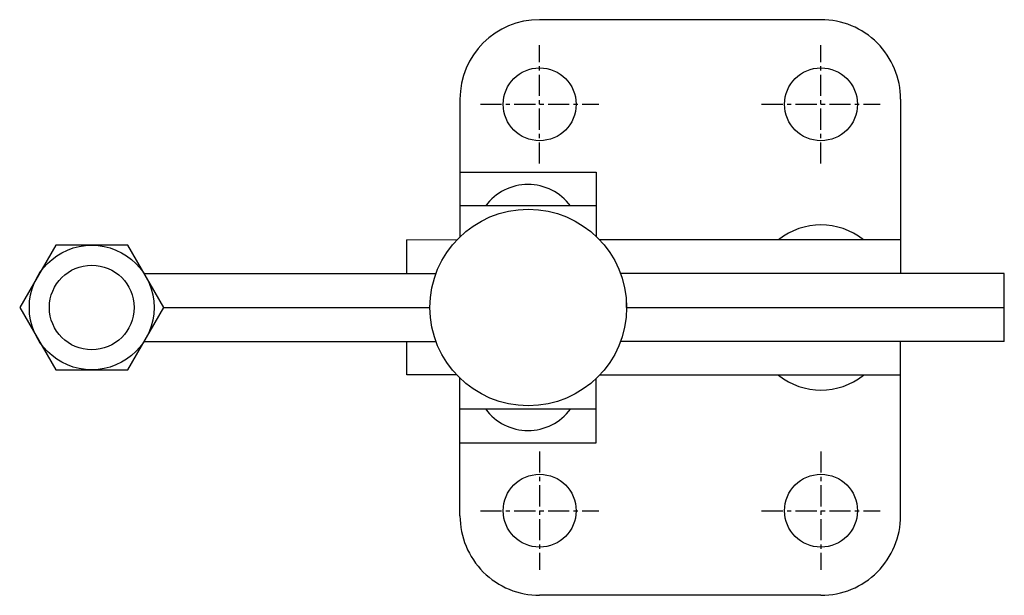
# Model space of a CAD drawing. Extents: x 319.3 to 377.4, y 473.6 to 507.6.
import ezdxf

# ---------------------------------------------------------------- set-up
doc = ezdxf.new("R2010")
doc.units = 0
doc.linetypes.add('CENTER', pattern=[2, 1.25, -0.25, 0.25, -0.25])
doc.layers.get('0').update_dxf_attribs({"linetype": 'CONTINUOUS'})
doc.layers.add('BRAUER-1', color=1, linetype='CENTER')

msp = doc.modelspace()

# ---------------------------------------------------------------- linework, layer by layer
for p, q in [((366.600001, 507.563137), (350.000001, 507.563137)), ((345.300004, 502.86314), (345.300003, 494.741371)), ((371.299998, 502.86314), (371.299997, 492.563137)), ((345.330002, 498.563137), (353.330002, 498.563137)), ((353.330002, 498.563137), (353.330002, 494.749954)), ((353.330002, 496.563137), (345.300004, 496.563137)), ((342.169277, 492.563134), (342.169277, 494.563137)), ((345.10095, 494.53981), (342.169277, 494.563137)), ((371.299997, 494.563137), (353.535575, 494.563137)), ((321.444278, 494.243743), (319.319278, 490.563135)), ((325.694278, 494.243743), (321.444278, 494.243743)), ((327.819278, 490.563135), (325.694278, 494.243743)), ((326.664577, 492.563135), (343.880181, 492.563134)), ((377.417715, 492.563137), (354.778403, 492.563137)), ((377.417715, 488.563137), (377.417715, 492.563137)), ((355.133843, 490.563136), (355.133843, 491.063137)), ((319.319278, 490.563135), (321.444277, 486.882527)), ((325.694277, 486.882527), (327.819278, 490.563135)), ((327.819278, 490.563135), (343.525111, 490.563137)), ((355.133843, 490.563136), (377.417715, 490.563137)), ((326.664577, 488.563135), (343.880183, 488.563134)), ((342.169276, 486.586465), (342.169276, 488.563134)), ((377.417715, 488.563137), (354.778403, 488.563137)), ((371.299997, 478.263134), (371.299997, 488.563137)), ((321.444277, 486.882527), (325.694277, 486.882527)), ((345.10095, 486.586465), (342.169276, 486.586465)), ((345.300003, 478.263134), (345.300003, 486.384904)), ((353.330002, 482.563137), (353.330002, 486.376321)), ((371.299997, 486.563137), (353.535575, 486.563137)), ((353.330002, 484.563137), (345.300003, 484.563137)), ((345.330002, 482.563137), (353.330002, 482.563137)), ((366.6, 473.563137), (350, 473.563137))]:
    msp.add_line(p, q)
for centre, radius in [((350.000001, 502.56314), 2.149994), ((366.600001, 502.56314), 2.149994), ((349.329293, 490.563137), 5.80455), ((323.569278, 490.563135), 3.680608), ((323.569278, 490.563135), 2.5), ((350, 478.563134), 2.149994), ((366.6, 478.563134), 2.149994)]:
    msp.add_circle(centre, radius)
for centre, radius, start, end in [((350.000001, 502.86314), 4.699997, 90, 179.999999), ((366.600001, 502.86314), 4.699997, 0, 90.000009), ((350.000001, 502.56314), 2.149994, 0, 0.000009), ((366.600001, 502.56314), 2.149994, 0, 0.000009), ((349.315003, 494.726338), 3.10223, 36.305459, 143.694546), ((366.6, 491.440638), 4, 51.317813, 128.682186), ((366.6, 489.685636), 4, 231.317811, 308.682187), ((349.315003, 486.399937), 3.10223, 216.305459, 323.694531), ((350, 478.263134), 4.699997, 179.999999, 270), ((366.6, 478.263134), 4.699997, 269.999998, 0)]:
    msp.add_arc(centre, radius, start, end)
at = {"layer": 'BRAUER-1'}
for p, q in [((350.000001, 499.06314), (350.000001, 506.06314)), ((366.600001, 499.06314), (366.600001, 506.06314)), ((346.500001, 502.56314), (353.500001, 502.56314)), ((363.100001, 502.56314), (370.100001, 502.56314)), ((350, 482.063134), (350, 475.063134)), ((366.6, 482.063134), (366.6, 475.063134)), ((346.5, 478.563134), (353.5, 478.563134)), ((363.1, 478.563134), (370.1, 478.563134))]:
    msp.add_line(p, q, dxfattribs=at)

doc.saveas('drawing.dxf')
